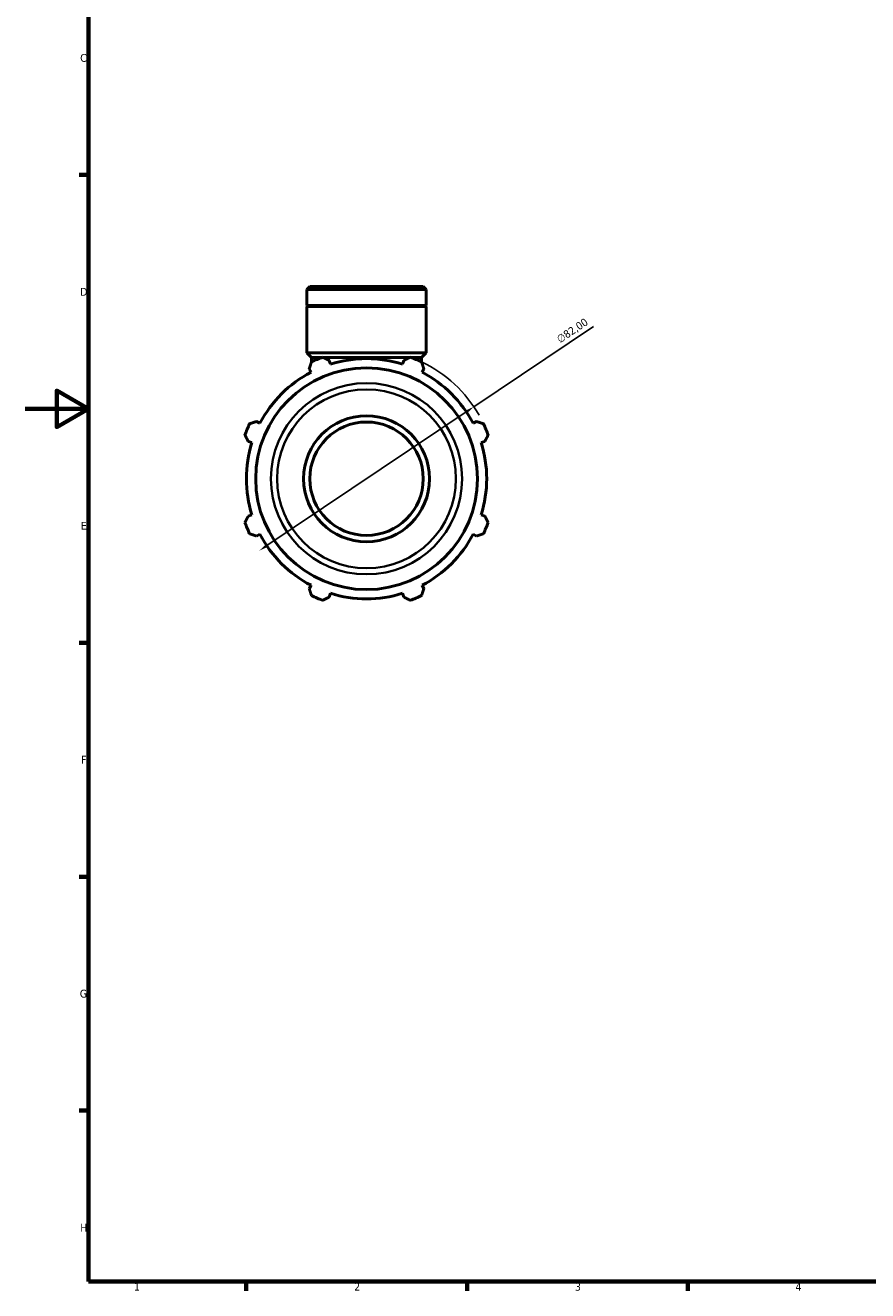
# Model space of a CAD drawing. Header units: millimetres. Extents: x 0 to 980, y 0 to 832.
# Tile 1 of 6: x 0 to 267, y 17 to 419. Entities that reach past the tile are written whole.
import ezdxf

# ---------------------------------------------------------------- set-up
doc = ezdxf.new("R2010")
doc.units = ezdxf.units.MM
for name, color, linetype, lineweight in [('Border (ISO)', 7, 'Continuous', 70), ('Dimension (ISO)', 7, 'Continuous', 25), ('Visible (ISO)', 7, 'Continuous', 50), ('Visible Narrow (ISO)', 7, 'Continuous', 35)]:
    doc.layers.add(name, color=color, linetype=linetype, lineweight=lineweight)
doc.styles.add('Note Text (ISO)', font='tahoma.ttf')
doc.dimstyles.new('Default (ISO)', dxfattribs={"dimtxt": 2.5, "dimasz": 2.5, "dimexe": 3.175, "dimexo": 0, "dimgap": 0.762, "dimtad": 1, "dimrnd": 1e-08, "dimzin": 0, "dimtxsty": 'Note Text (ISO)', "dimcen": 0.09, "dimdle": 10, "dimclrd": 256, "dimclre": 256, "dimclrt": 232, "dimazin": 0, "dimtfac": 1.40208, "dimtmove": 0, "dimatfit": 3, "dimfxl": 1, "dimtolj": 1, "dimtzin": 0, "dimlwd": -1, "dimlwe": -1, "dimarcsym": 0})

# ---------------------------------------------------------------- blocks, each defined once
blk = doc.blocks.new('Borders Default Border')
at = {"layer": 'Border (ISO)'}
for p, q in [((20, 371.25), (17.1, 371.25)), ((20, 222.75), (17.1, 222.75)), ((20, 148.5), (17.1, 148.5)), ((20, 74.25), (17.1, 74.25)), ((70.08, 20), (70.08, 17.1)), ((140.17, 20), (140.17, 17.1)), ((210.25, 20), (210.25, 17.1))]:
    blk.add_line(p, q, dxfattribs=at)
at = {"layer": 'Border (ISO)', "flags": 128}
for points in [[(20, 20), (20, 574), (821, 574), (821, 20), (20, 20)], [(0, 297), (20, 297), (10, 302.77), (10, 291.23), (20, 297)]]:
    blk.add_lwpolyline(points, dxfattribs=at)
at = {"layer": 'Border (ISO)', "color": 232, "true_color": 0xca0064, "char_height": 2.5, "attachment_point": 7, "style": 'Note Text (ISO)'}
for s, insert in [('C', (17.43, 407.08)), ('D', (17.43, 332.88)), ('E', (17.64, 258.63)), ('F', (17.7, 184.38)), ('G', (17.31, 110.08)), ('H', (17.44, 35.88)), ('1', (34.48, 17.1)), ('2', (104.37, 17.1)), ('3', (174.43, 17.05)), ('4', (244.42, 17.1))]:
    blk.add_mtext(s, dxfattribs=dict(at, insert=insert))
blk = doc.blocks.new('*D15')
at = {"layer": 'Defpoints', "color": 0, "transparency": 16777216}
for p in [(142.33, 297.64), (74.23, 251.97)]:
    blk.add_point(p, dxfattribs=at)
at = {"layer": 'Dimension (ISO)', "transparency": 16777216}
for p, q in [((142.33, 297.64), (180.27, 323.09)), ((76.31, 253.36), (140.26, 296.25))]:
    blk.add_line(p, q, dxfattribs=at)
blk.add_arc((108.28, 274.81), 41, 29.4146, 64.792, dxfattribs=at)
for points in [[(140.02, 296.6), (140.49, 295.91), (142.33, 297.64)], [(76.08, 253.71), (76.54, 253.01), (74.23, 251.97)]]:
    blk.add_solid(points, dxfattribs=at)
at = {"layer": 'Dimension (ISO)', "color": 232, "true_color": 0xca0064, "transparency": 16777216, "insert": (168.3, 319.85), "char_height": 2.5, "attachment_point": 1, "rotation": 33.8515, "style": 'Note Text (ISO)'}
blk.add_mtext('\\A1;∅82,00', dxfattribs=at)

msp = doc.modelspace()

# ---------------------------------------------------------------- linework, layer by layer
at = {"layer": 'Visible (ISO)'}
for p, q in [((90.258, 335.806), (89.35, 334.897)), ((127.213, 334.897), (89.35, 334.897)), ((89.35, 329.806), (89.35, 334.897)), ((90.258, 335.806), (126.305, 335.806)), ((126.305, 335.806), (127.213, 334.897)), ((127.213, 329.806), (127.213, 334.897)), ((127.213, 329.806), (89.35, 329.806)), ((89.65, 329.506), (89.35, 329.806)), ((127.213, 329.506), (89.35, 329.506)), ((89.35, 314.806), (89.35, 329.506)), ((126.913, 329.506), (127.213, 329.806)), ((127.213, 314.806), (127.213, 329.506)), ((127.213, 314.806), (89.35, 314.806)), ((90.864, 313.291), (89.35, 314.806)), ((94.144, 313.291), (90.864, 313.291)), ((90.864, 311.923), (90.864, 313.291)), ((121.982, 313.291), (94.581, 313.291)), ((125.699, 313.291), (122.419, 313.291)), ((125.699, 313.291), (127.213, 314.806)), ((125.699, 311.923), (125.699, 313.291)), ((90.107, 309.719), (90.675, 308.628)), ((96.815, 311.171), (96.446, 312.344)), ((120.117, 312.344), (119.747, 311.171)), ((125.888, 308.628), (126.456, 309.719)), ((74.46, 292.412), (73.369, 292.98)), ((143.194, 292.98), (142.103, 292.412)), ((70.743, 286.642), (71.916, 286.272)), ((144.647, 286.272), (145.82, 286.642)), ((71.916, 263.34), (70.743, 262.97)), ((145.82, 262.97), (144.647, 263.34)), ((73.369, 256.632), (74.46, 257.2)), ((142.103, 257.2), (143.194, 256.632)), ((90.675, 240.984), (90.107, 239.893)), ((126.456, 239.893), (125.888, 240.984)), ((96.446, 237.268), (96.815, 238.441)), ((119.747, 238.441), (120.117, 237.268))]:
    msp.add_line(p, q, dxfattribs=at)
for radius in [35.178, 20, 18]:
    msp.add_circle((108.281, 274.806), radius, dxfattribs=at)
for radius, start, end in [(41, 109.79198, 115.20802), (41, 64.79198, 70.20802), (38.13, 72.5, 107.5), (38.13, 117.5, 152.5), (38.13, 27.5, 62.5), (41, 154.79198, 160.20802), (41, 19.79198, 25.20802), (38.13, 162.5, 197.5), (38.13, 342.5, 17.5), (41, 199.79198, 205.20802), (38.13, 207.5, 242.5), (38.13, 297.5, 332.5), (41, 334.79198, 340.20802), (41, 244.79198, 250.20802), (38.13, 252.5, 287.5), (41, 289.79198, 295.20802)]:
    msp.add_arc((108.281, 274.806), radius, start, end, dxfattribs=at)
for points, weights in [([(94.399, 313.384), (95.443, 312.854), (96.446, 312.344)], [1, 1.00163889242, 1.00246146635]), ([(120.117, 312.344), (121.12, 312.854), (122.164, 313.384)], [1.00246146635, 1.00163889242, 1]), ([(90.107, 309.719), (90.456, 310.788), (90.819, 311.901)], [1.00246146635, 1.00163889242, 1]), ([(125.744, 311.901), (126.107, 310.788), (126.456, 309.719)], [1, 1.00163889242, 1.00246146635]), ([(71.186, 292.268), (72.3, 292.632), (73.369, 292.98)], [1, 1.00163889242, 1.00246146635]), ([(143.194, 292.98), (144.263, 292.632), (145.377, 292.268)], [1.00246146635, 1.00163889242, 1]), ([(70.743, 286.642), (70.234, 287.644), (69.703, 288.689)], [1.00246146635, 1.00163889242, 1]), ([(146.859, 288.689), (146.329, 287.644), (145.82, 286.642)], [1, 1.00163889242, 1.00246146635]), ([(69.703, 260.923), (70.234, 261.968), (70.743, 262.97)], [1, 1.00163889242, 1.00246146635]), ([(145.82, 262.97), (146.329, 261.968), (146.859, 260.923)], [1.00246146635, 1.00163889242, 1]), ([(73.369, 256.632), (72.3, 256.98), (71.186, 257.344)], [1.00246146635, 1.00163889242, 1]), ([(145.377, 257.344), (144.263, 256.98), (143.194, 256.632)], [1, 1.00163889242, 1.00246146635]), ([(90.819, 237.711), (90.456, 238.824), (90.107, 239.893)], [1, 1.00163889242, 1.00246146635]), ([(96.446, 237.268), (95.443, 236.758), (94.399, 236.228)], [1.00246146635, 1.00163889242, 1]), ([(122.164, 236.228), (121.12, 236.758), (120.117, 237.268)], [1, 1.00163889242, 1.00246146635]), ([(126.456, 239.893), (126.107, 238.824), (125.744, 237.711)], [1.00246146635, 1.00163889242, 1])]:
    msp.add_rational_spline(points, weights, degree=2, dxfattribs=at)
at = {"layer": 'Visible Narrow (ISO)'}
for radius in [30.337, 28.38]:
    msp.add_circle((108.281, 274.806), radius, dxfattribs=at)

# ---------------------------------------------------------------- block references
msp.add_blockref('Borders Default Border', (0, 0))

# ---------------------------------------------------------------- dimensions: what is measured, and where the dimension line sits
at = {"layer": 'Dimension (ISO)'}
dim = msp.add_diameter_dim_2p(p1=(74.232, 251.967), p2=(142.331, 297.645), dimstyle='Default (ISO)', override={"dimdec": 2, "dimlfac": 1, "dimtp": 0, "dimtm": 0, "dimtdec": 2, "dimatfit": 2}, dxfattribs=at)
dim.commit()
dim.dimension.update_dxf_attribs({"geometry": '*D15', "text_midpoint": (175.072, 319.605), "dimtype": 163})

doc.saveas('drawing.dxf')
